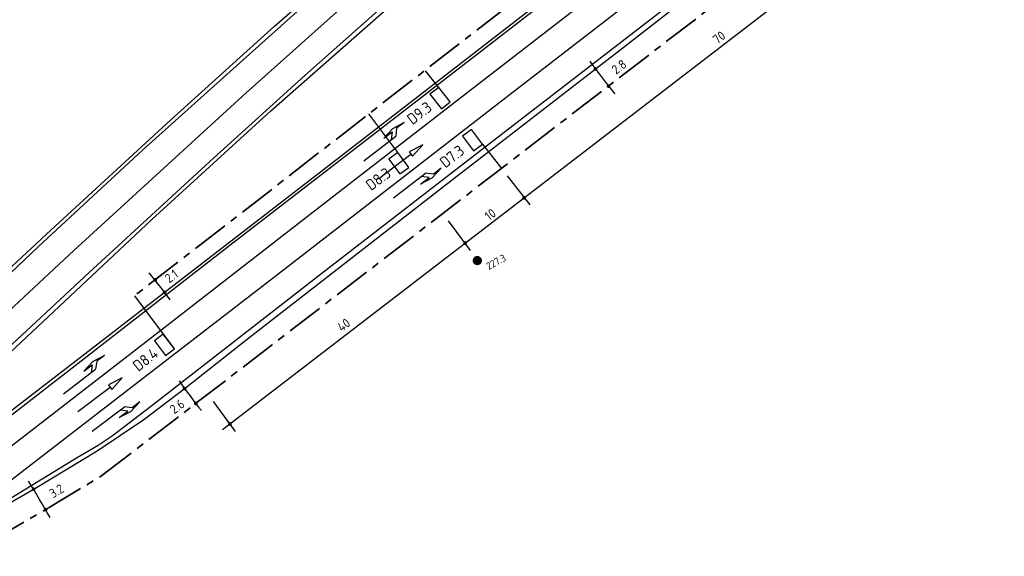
# Model space of a CAD drawing. Extents: x 237360 to 238772, y 446460 to 447476.
# Tile 3 of 14: x 237869 to 238135, y 446826 to 446971. Entities that reach past the tile are written whole.
import ezdxf
from ezdxf.enums import TextEntityAlignment as Align

# ---------------------------------------------------------------- set-up
doc = ezdxf.new("R2010")
doc.units = 0
doc.header["$MEASUREMENT"] = 0
doc.header["$PDMODE"] = 1
doc.header["$PDSIZE"] = -5
doc.linetypes.add('VRI', pattern=[16, 10, -2, 2, -2])
doc.layers.get('DEFPOINTS').update_dxf_attribs({"linetype": 'CONTINUOUS'})
doc.layers.add('kl-bs-bm_1000', color=8, linetype='CONTINUOUS', lineweight=25)
for name, color, linetype in [('kl-bs-vrikabel', 30, 'VRI'), ('kl-bs-vrilus', 34, 'CONTINUOUS'), ('MDI-XX-MARKERING', 253, 'CONTINUOUS'), ('MDI-XX-TERREINAFSCH', 253, 'CONTINUOUS')]:
    doc.layers.add(name, color=color, linetype=linetype)
doc.styles.add('ISO', font='ISO.shx', dxfattribs={"height": 0.7})
doc.styles.add('ISO25', font='ISO.SHX', dxfattribs={"height": 2.5})

# ---------------------------------------------------------------- blocks, each defined once
blk = doc.blocks.new('PIJLR')
at = {"layer": 'MDI-XX-MARKERING'}
for p, q in [((0, 0), (5.45, 0)), ((5.45, -0.75), (4.7, 0)), ((6.2, -0.75), (5.45, 0)), ((4, -0.75), (5.45, -0.75)), ((5.7, -1.05), (4, -0.75)), ((7.5, -0.75), (5.7, -1.05)), ((7.5, -0.75), (6.2, -0.75))]:
    blk.add_line(p, q, dxfattribs=at)
blk = doc.blocks.new('PIJL')
at = {"layer": 'MDI-XX-MARKERING'}
for p, q in [((0, 0), (5.45, 0)), ((7.5, 0), (5.45, 0.38)), ((5.45, 0.38), (5.45, -0.38)), ((5.45, -0.38), (7.5, 0))]:
    blk.add_line(p, q, dxfattribs=at)
blk = doc.blocks.new('PIJLL')
at = {"layer": 'MDI-XX-MARKERING'}
for p, q in [((0, 0), (5.45, 0)), ((5.7, 1.05), (4, 0.75)), ((4, 0.75), (5.45, 0.75)), ((5.45, 0.75), (4.7, 0)), ((6.2, 0.75), (5.45, 0)), ((7.5, 0.75), (5.7, 1.05)), ((7.5, 0.75), (6.2, 0.75))]:
    blk.add_line(p, q, dxfattribs=at)

msp = doc.modelspace()

# ---------------------------------------------------------------- hatches: boundary and pattern name
at = {"layer": 'MDI-XX-TERREINAFSCH'}
msp.add_hatch(color=7, dxfattribs=at).paths.add_polyline_path([(237991.49, 446904.99, 1), (237993.69, 446906.18, 1)])

# ---------------------------------------------------------------- linework, layer by layer
at = {"layer": 'DEFPOINTS', "color": 0, "linetype": 'ByBlock'}
msp.add_point((237900.22, 446896.12, 43.33), dxfattribs=at)
msp.add_point((237900.22, 446896.12, 43.33), dxfattribs=at)
at = {"layer": 'kl-bs-bm_1000'}
for p, q in [((237923.9, 446860, 42.7), (238125.19, 447014.82, 43.75)), ((238000.62, 446928.47), (238006.77, 446920.58)), ((237990.78, 446908.28), (237984.82, 446916.31)), ((237927.37, 446859.52), (237921.42, 446867.55))]:
    msp.add_line(p, q, dxfattribs=at)
at = {"layer": 'kl-bs-bm_1000', "const_width": 0.5}
for points in [[(238024.19, 446957.27, 1), (238024.69, 446957.27, 1)], [(238027.72, 446952.66, 1), (238028.22, 446952.66, 1)], [(238004.98, 446922.51, 1), (238005.48, 446922.51, 1)], [(237989.03, 446910.3, 1), (237989.53, 446910.3, 1)], [(237905.45, 446900.36, 1), (237905.95, 446900.36, 1)], [(237908, 446897, 1), (237908.5, 446897, 1)], [(237913.39, 446871.06, 1), (237913.89, 446871.06, 1)], [(237916.42, 446867.05, 1), (237916.92, 446867.05, 1)], [(237925.64, 446861.52, 1), (237926.14, 446861.52, 1)], [(237872.67, 446843.9, 1), (237873.17, 446843.9, 1)], [(237875.88, 446838.42, 1), (237876.38, 446838.42, 1)]]:
    msp.add_lwpolyline(points, format="xyb", close=True, dxfattribs=at)
at = {"layer": 'kl-bs-bm_1000'}
for centre, radius, start, end in [((238156.33, 447054.33), 163.75, 215.4618, 219.316), ((236541.06, 445840.6), 1727.78, 37.61002, 37.91566), ((238045.52, 446968.12), 163.75, 215.4618, 218.9844), ((237614.17, 446687.67), 302.25, 29.4436, 31.6049)]:
    msp.add_arc(centre, radius, start, end, dxfattribs=at)
at = {"layer": 'kl-bs-vrikabel', "lineweight": 35}
for p, q in [((238114.05, 447062.18, 44.31), (237900.22, 446896.12, 43.33)), ((237891.36, 446847.58, 42.56), (238134.68, 447034.74, 43.83)), ((237877, 446838.91, 42.65), (237891.36, 446847.58, 42.63)), ((237861.61, 446830.05, 42.75), (237876.88, 446838.84, 42.65))]:
    msp.add_line(p, q, dxfattribs=at)
at = {"layer": 'kl-bs-vrilus'}
for p, q in [((237982.17, 446952.29), (237978.63, 446956.73)), ((237982.17, 446952.29), (237979.81, 446950.44)), ((237979.81, 446950.44), (237982.89, 446946.51)), ((237985.25, 446948.36), (237982.17, 446952.29)), ((237982.89, 446946.51), (237985.25, 446948.36)), ((237971.13, 446934.75), (237963.32, 446945.19)), ((237991.01, 446940.97), (237988.6, 446939.18)), ((237993.99, 446936.96), (237991.01, 446940.97)), ((237988.6, 446939.18), (237991.58, 446935.17)), ((237991.58, 446935.17), (237993.99, 446936.96)), ((237993.99, 446936.96), (237999.16, 446930.33)), ((237971.13, 446934.75), (237968.72, 446932.96)), ((237974.11, 446930.73), (237971.13, 446934.75)), ((237968.72, 446932.96), (237971.7, 446928.95)), ((237971.7, 446928.95), (237974.11, 446930.73)), ((237910.89, 446881.74), (237900.22, 446896.12)), ((237907.91, 446885.75), (237905.5, 446883.96)), ((237905.5, 446883.96), (237908.48, 446879.95)), ((237910.89, 446881.74), (237907.91, 446885.75)), ((237908.48, 446879.95), (237910.89, 446881.74))]:
    msp.add_line(p, q, dxfattribs=at)
at = {"layer": 'MDI-XX-MARKERING'}
for p, q in [((238070.68, 447021.72, 43.91), (237962.89, 446938.25, 43.33)), ((238031.6, 446964.72, 43.44), (238089.44, 447009.48, 43.45)), ((238057.27, 446993.52, 43.86), (238001.1, 446950.11, 43.5)), ((237988.61, 446949.9, 43.59), (238040.14, 446989.83, 43.83)), ((237928.55, 446958.95, 43.56), (237955.74, 446983.28, 43.65)), ((237946.08, 446955.46, 43.5), (237974.03, 446980.39, 43.73)), ((237992.69, 446934.7, 43.11), (238031.6, 446964.72, 43.44)), ((237902.31, 446935.34, 43.56), (237928.55, 446958.95, 43.56)), ((237921.48, 446933.2, 43.49), (237946.08, 446955.46, 43.5)), ((238001.1, 446950.11, 43.5), (237938.8, 446901.82, 43.2)), ((237946.66, 446917.47, 43.43), (237988.61, 446949.9, 43.59)), ((237962.89, 446938.25, 43.33), (237926.65, 446910.25, 43.25)), ((237874.24, 446909.36, 43.42), (237902.31, 446935.34, 43.56)), ((237950.29, 446901.9, 43.15), (237992.69, 446934.7, 43.11)), ((237887.93, 446902.4, 43.33), (237921.48, 446933.2, 43.49)), ((237903.2, 446883.68, 43.28), (237946.66, 446917.47, 43.43)), ((237926.65, 446910.25, 43.25), (237884.97, 446877.81, 43.26)), ((237845.56, 446882.25, 43.44), (237874.24, 446909.36, 43.42)), ((237861.58, 446877.84, 43.1), (237887.93, 446902.4, 43.33)), ((237938.8, 446901.82, 43.2), (237901.51, 446873.02, 43.03)), ((237904.47, 446866.26, 42.82), (237950.29, 446901.9, 43.15)), ((237865.79, 446854.73, 43.06), (237903.2, 446883.68, 43.28)), ((237884.97, 446877.81, 43.26), (237857.23, 446856.31, 43.19)), ((237901.51, 446873.02, 43.03), (237840.32, 446825.83, 42.86)), ((237894.1, 446858.33, 42.81), (237904.47, 446866.26, 42.82)), ((237890.34, 446855.84, 42.81), (237894.1, 446858.33, 42.81)), ((237884.5, 446852.34, 42.82), (237890.34, 446855.84, 42.81)), ((237856.71, 446835.46, 42.83), (237884.5, 446852.34, 42.82))]:
    msp.add_line(p, q, dxfattribs=at)
msp.add_polyline3d([(237796.25, 446825.82, 42.98), (237843.39, 446870.69, 43.22), (237883.79, 446908.28, 43.41), (237930.24, 446950.8, 43.61), (237971.44, 446987.66, 43.83), (237989.28, 447003.2, 43.93)], dxfattribs=at)
at = {"layer": 'MDI-XX-TERREINAFSCH'}
for p, q in [((237937.89, 446968.78, 43.56), (237985.07, 447010.22, 43.73)), ((238032.24, 446963.3, 43.18), (238086.81, 447005.87, 43.56)), ((238012.56, 446977.69, 43.75), (237951.07, 446930.1, 43.41)), ((237936.94, 446945.96, 43.37), (237971.22, 446976.24, 43.59)), ((237909.82, 446943.42, 43.56), (237937.89, 446968.78, 43.56)), ((237983.5, 446925.57, 42.91), (238032.24, 446963.3, 43.18)), ((237904.83, 446916.67, 43.15), (237936.94, 446945.96, 43.37)), ((237877.62, 446913.83, 43.53), (237909.82, 446943.42, 43.56)), ((237951.07, 446930.1, 43.41), (237886.72, 446880.38, 43.3)), ((237930.18, 446884.1, 42.8), (237983.5, 446925.57, 42.91)), ((237863.57, 446877.96, 42.96), (237904.83, 446916.67, 43.15)), ((237853.03, 446890.98, 43.47), (237877.62, 446913.83, 43.53)), ((237913.87, 446871.24, 42.71), (237930.18, 446884.1, 42.8)), ((237886.72, 446880.38, 43.3), (237849.15, 446851.37, 43.16)), ((237902.69, 446862.76, 42.63), (237913.87, 446871.24, 42.71)), ((237890.06, 446854.28, 42.63), (237902.69, 446862.76, 42.63)), ((237873.69, 446844.39, 42.65), (237890.06, 446854.28, 42.63)), ((237858.42, 446835.6, 42.75), (237873.69, 446844.39, 42.65))]:
    msp.add_line(p, q, dxfattribs=at)

# ---------------------------------------------------------------- block references
at = {"layer": 'MDI-XX-MARKERING', "xscale": 2, "yscale": 2, "zscale": 2}
for name, p, rotation in [('PIJLL', (237961.96, 446932.48, 43.53), 37.84919087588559), ('PIJL', (237966, 446927.68, 43.45), 37.50541619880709), ('PIJLR', (237970.02, 446922.51, 43.25), 37.73459931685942), ('PIJLL', (237881.02, 446869.68, 43.21), 37.44812041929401), ('PIJL', (237884.88, 446864.84, 43.1), 37.27623308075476), ('PIJLR', (237888.76, 446859.58, 42.98), 37.27623308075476)]:
    msp.add_blockref(name, p, dxfattribs=dict(at, rotation=rotation))

# ---------------------------------------------------------------- texts
at = {"layer": 'kl-bs-bm_1000', "color": 34, "style": 'ISO'}
for s, rotation, p in [('70', 37, (238057.77, 446965.77)), ('2.8', 37, (238030.8, 446957.84)), ('10', 37, (237996.08, 446918.01)), ('2.1', 37, (237910.12, 446901.38)), ('40', 37, (237956.56, 446888.22)), ('2.6', 37, (237911.66, 446866.22)), ('3.2', 31, (237879.12, 446843.44))]:
    msp.add_text(s, height=2.5, rotation=rotation, dxfattribs=at).set_placement(p, align=Align.MIDDLE)
at = {"layer": 'kl-bs-vrilus', "color": 7, "style": 'ISO'}
for s, rotation, p in [('D9.3', 37.1661, (237975.08, 446942.06)), ('D7.3', 37.7281, (237983.95, 446930.39)), ('D8.3', 36.2354, (237963.92, 446924.29)), ('D8.4', 37.7281, (237901.17, 446875.52))]:
    msp.add_text(s, height=3, rotation=rotation, dxfattribs=at).set_placement(p)
at = {"layer": 'MDI-XX-TERREINAFSCH', "color": 7, "style": 'ISO25'}
msp.add_text('227.3', height=2, rotation=28.3729, dxfattribs=at).set_placement((237995.97, 446902.49, 79.85), align=Align.BOTTOM_LEFT)

doc.saveas('drawing.dxf')
